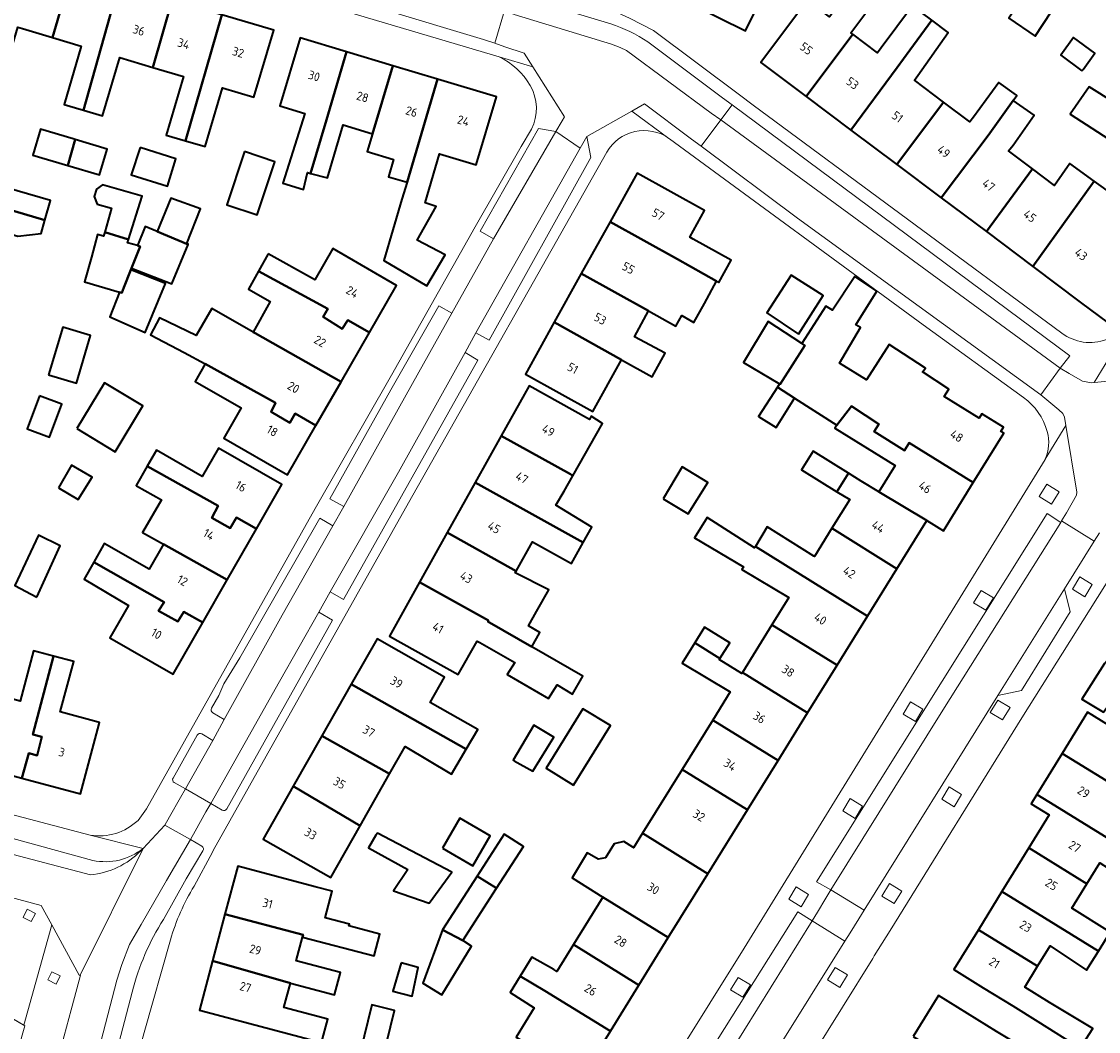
# Model space of a CAD drawing. Extents: x 151587 to 155483, y 462503 to 464608.
# Tile 130 of 236: x 153651 to 153762, y 463592 to 463697. Entities that reach past the tile are written whole.
import ezdxf
from ezdxf.enums import TextEntityAlignment as Align

# ---------------------------------------------------------------- set-up
doc = ezdxf.new("R2010")
doc.units = 0
doc.header["$LTSCALE"] = 0.5
for name, color, linetype, lineweight in [('B-RO-GR-GROENVOORZIENING-GV', 251, 'CONTINUOUS', 18), ('B-RO-IE-TERREINAFSCHEIDING_KUNSTMATIG_HEKWERK-G', 251, 'IE-TERREINAFSCHEIDING-KUNSTMATIG', 18), ('B-RO-OG-BEBOUWING-GV', 6, 'CONTINUOUS', 35), ('B-RO-OG-BEBOUWING-T18', 1, 'CONTINUOUS', 18), ('B-RO-VH-VERHARDING_BETONSTRAATSTEEN-GV', 251, 'CONTINUOUS', 18), ('B-RO-VH-VERHARDING_STRAATBAKSTEEN-GV', 251, 'CONTINUOUS', 18), ('B-RO-VH-VERHARDING_TEGEL-GV', 251, 'CONTINUOUS', 18)]:
    doc.layers.add(name, color=color, linetype=linetype, lineweight=lineweight)
doc.styles.add('NLCS-ISO-M200-T18', font='NLCS-ISO.ttf', dxfattribs={"height": 0.36})
doc.linetypes.add('IE-TERREINAFSCHEIDING-KUNSTMATIG', pattern='A,4,[82,NLCS.SHX,S=0.75,R=90,X=0,Y=0],4,-2', length=10)

msp = doc.modelspace()

# ---------------------------------------------------------------- linework, layer by layer
at = {"layer": 'B-RO-GR-GROENVOORZIENING-GV', "flags": 128}
for points in [[(153757.474, 463646.425), (153758.251, 463647.71), (153756.968, 463648.487), (153756.191, 463647.202)], [(153760.933, 463636.809), (153761.71, 463638.094), (153760.427, 463638.871), (153759.65, 463637.586)], [(153750.667, 463635.404), (153751.444, 463636.689), (153750.161, 463637.466), (153749.384, 463636.181)], [(153752.398, 463624.014), (153753.175, 463625.299), (153751.892, 463626.076), (153751.115, 463624.791)], [(153743.346, 463623.841), (153744.123, 463625.126), (153742.84, 463625.903), (153742.063, 463624.618)], [(153747.349, 463615.004), (153748.126, 463616.289), (153746.843, 463617.066), (153746.066, 463615.781)], [(153737.071, 463613.793), (153737.848, 463615.078), (153736.565, 463615.856), (153735.788, 463614.571)], [(153741.139, 463604.963), (153741.916, 463606.248), (153740.633, 463607.025), (153739.856, 463605.74)], [(153731.47, 463604.627), (153732.247, 463605.912), (153730.964, 463606.689), (153730.187, 463605.404)], [(153651.954, 463603.94), (153651.097, 463604.375), (153650.664, 463603.519), (153651.52, 463603.085)], [(153735.497, 463596.259), (153736.274, 463597.544), (153734.991, 463598.321), (153734.214, 463597.036)], [(153654.528, 463597.45), (153653.671, 463597.885), (153653.238, 463597.029), (153654.094, 463596.595)], [(153725.426, 463595.229), (153726.202, 463596.514), (153724.919, 463597.291), (153724.142, 463596.007)]]:
    msp.add_lwpolyline(points, close=True, dxfattribs=at)
at = {"layer": 'B-RO-IE-TERREINAFSCHEIDING_KUNSTMATIG_HEKWERK-G', "flags": 128}
msp.add_lwpolyline([(153641.633, 463597.648), (153650.87, 463592.27), (153643.087, 463565.084), (153614.776, 463572.613), (153615.326, 463574.795), (153615.412, 463574.991)], dxfattribs=at)
at = {"layer": 'B-RO-OG-BEBOUWING-GV', "flags": 128}
for points in [[(153720.216, 463698.271), (153725.705, 463695.566), (153729.252, 463702.762), (153725.244, 463704.738), (153725.49, 463705.237), (153728.194, 463710.966), (153726.875, 463711.588), (153726.302, 463711.858), (153723.625, 463706.075), (153723.411, 463705.641), (153723.804, 463705.447)], [(153655.755, 463701.842), (153650.14, 463703.511), (153646.233, 463690.452), (153646.638, 463690.325), (153648.314, 463689.827), (153650.126, 463695.923), (153650.601, 463695.782), (153653.718, 463694.855)], [(153656.948, 463687.317), (153660.627, 463700.394), (153655.755, 463701.842), (153653.718, 463694.855), (153656.719, 463693.963), (153654.922, 463687.919), (153656.689, 463687.394)], [(153660.627, 463700.394), (153656.948, 463687.317), (153658.933, 463686.727), (153660.73, 463692.772), (153664.161, 463691.752), (153666.159, 463698.749)], [(153667.555, 463684.131), (153671.304, 463697.219), (153666.159, 463698.749), (153664.161, 463691.752), (153667.348, 463690.805), (153665.542, 463684.73)], [(153731.989, 463688.731), (153736.854, 463695.194), (153736.646, 463695.35), (153738.304, 463697.562), (153736.069, 463699.237), (153734.411, 463697.024), (153732.132, 463698.731), (153727.283, 463692.256)], [(153754.706, 463699.36), (153753.025, 463696.858), (153755.769, 463695.015), (153757.45, 463697.518)], [(153731.989, 463688.731), (153736.637, 463685.25), (153741.441, 463691.758), (153742.758, 463693.541), (153745.052, 463696.648), (153743.035, 463698.147), (153739.79, 463693.777), (153739.415, 463693.276), (153736.854, 463695.194)], [(153671.304, 463697.219), (153667.555, 463684.131), (153669.571, 463683.532), (153671.387, 463689.642), (153674.648, 463688.673), (153676.711, 463695.612)], [(153741.42, 463681.667), (153746.243, 463688.162), (153743.231, 463690.418), (153743.6, 463690.912), (153746.736, 463695.398), (153745.052, 463696.648), (153742.758, 463693.541), (153741.441, 463691.758), (153736.637, 463685.25)], [(153680.519, 463680.753), (153682.171, 463686.315), (153684.266, 463693.372), (153679.439, 463694.82), (153677.324, 463687.769), (153679.922, 463686.99), (153677.661, 463679.755), (153679.778, 463679.092), (153680.195, 463680.837)], [(153760.63, 463691.4), (153760.743, 463691.554), (153761.976, 463693.24), (153759.767, 463694.854), (153758.422, 463693.015)], [(153689.062, 463691.934), (153684.266, 463693.372), (153682.171, 463686.315), (153680.519, 463680.753), (153682.27, 463680.301), (153683.926, 463685.789), (153686.956, 463684.88)], [(153686.956, 463684.88), (153686.399, 463683.015), (153689.155, 463682.192), (153688.625, 463680.406), (153690.542, 463679.837), (153693.719, 463690.537), (153689.062, 463691.934)], [(153693.719, 463690.537), (153690.542, 463679.837), (153690.02, 463678.079), (153688.143, 463671.699), (153692.603, 463669.082), (153694.494, 463672.315), (153691.592, 463673.833), (153693.556, 463677.31), (153692.421, 463677.71), (153693.92, 463682.791), (153697.708, 463681.655), (153699.823, 463688.706)], [(153753.827, 463688.863), (153751.989, 463690.188), (153749.367, 463686.593), (153748.997, 463686.099), (153746.243, 463688.162), (153741.42, 463681.667), (153746.019, 463678.222), (153750.881, 463684.688), (153753.494, 463688.337), (153753.856, 463688.842)], [(153764.503, 463683.601), (153766.567, 463686.482), (153761.394, 463689.747), (153759.407, 463686.898)], [(153750.711, 463674.708), (153755.512, 463681.219), (153753.016, 463683.088), (153753.475, 463683.701), (153755.664, 463686.809), (153753.494, 463688.337), (153750.881, 463684.688), (153746.019, 463678.222)], [(153639.034, 463685.246), (153637.611, 463680.429), (153652.927, 463675.909), (153653.506, 463677.93), (153645.231, 463680.325), (153646.066, 463683.211)], [(153655.332, 463681.572), (153656.089, 463684.263), (153655.869, 463684.328), (153652.489, 463685.333), (153651.692, 463682.655)], [(153656.089, 463684.263), (153655.332, 463681.572), (153658.621, 463680.594), (153659.418, 463683.272)], [(153662.816, 463683.458), (153661.913, 463680.611), (153665.662, 463679.423), (153666.535, 463682.265)], [(153673.664, 463683.022), (153671.831, 463677.503), (153674.992, 463676.453), (153676.826, 463681.972)], [(153711.627, 463675.738), (153718.625, 463671.857), (153722.694, 463669.553), (153722.82, 463669.485), (153722.928, 463669.431), (153724.199, 463671.755), (153720.253, 463673.945), (153719.895, 463674.144), (153721.422, 463676.895), (153714.426, 463680.779)], [(153761.898, 463679.965), (153759.37, 463681.789), (153757.791, 463679.512), (153755.512, 463681.219), (153750.711, 463674.708), (153755.541, 463671.091)], [(153637.611, 463680.429), (153636.139, 463675.439), (153643.548, 463673.251), (153644.342, 463675.937), (153650.127, 463674.223), (153652.533, 463674.533), (153652.927, 463675.909)], [(153761.898, 463679.965), (153755.541, 463671.091), (153760.463, 463667.404), (153763.404, 463665.202), (153769.95, 463674.157)], [(153661.623, 463673.884), (153663.041, 463678.39), (153658.915, 463679.563), (153658.295, 463679.107), (153658.062, 463678.344), (153658.36, 463677.559), (153659.855, 463677.149), (153659.149, 463674.639)], [(153664.602, 463674.737), (153667.818, 463673.383), (153667.825, 463673.398), (153667.675, 463673.493), (153669.101, 463677.065), (153666.016, 463678.194)], [(153667.818, 463673.383), (153664.602, 463674.737), (153663.334, 463675.251), (153662.54, 463673.276), (153662.818, 463673.166), (153661.928, 463670.914), (153666.106, 463669.305)], [(153722.694, 463669.553), (153718.625, 463671.857), (153711.627, 463675.738), (153708.636, 463670.35), (153715.636, 463666.473), (153718.47, 463664.903), (153719.079, 463665.991), (153720.331, 463665.28), (153721.446, 463667.245)], [(153660.701, 463668.44), (153660.916, 463668.355), (153661.133, 463668.903), (153661.865, 463670.755), (153661.848, 463670.761), (153661.894, 463670.927), (153661.928, 463670.914), (153662.818, 463673.166), (153662.54, 463673.276), (153661.52, 463673.557), (153661.623, 463673.884), (153659.149, 463674.639), (153659.036, 463674.239), (153658.412, 463674.411), (153657.766, 463672.062), (153657.057, 463669.483)], [(153676.135, 463672.421), (153675.115, 463670.596), (153682.322, 463666.707), (153681.845, 463665.874), (153683.809, 463664.621), (153684.405, 463665.513), (153686.657, 463664.254), (153689.465, 463669.131), (153682.836, 463672.948), (153680.973, 463669.713), (153680.718, 463669.859)], [(153661.865, 463670.755), (153661.133, 463668.903), (153660.916, 463668.355), (153660.701, 463668.44), (153659.69, 463665.862), (153663.366, 463664.24), (153665.448, 463669.321)], [(153674.57, 463664.262), (153674.758, 463664.159), (153683.699, 463659.119), (153686.657, 463664.254), (153684.405, 463665.513), (153683.809, 463664.621), (153681.845, 463665.874), (153682.322, 463666.707), (153675.115, 463670.596), (153674.069, 463668.725), (153676.333, 463667.461)], [(153705.831, 463665.297), (153712.823, 463661.406), (153716.007, 463659.622), (153717.352, 463662.078), (153714.153, 463663.801), (153715.636, 463666.473), (153708.636, 463670.35)], [(153731.194, 463664.068), (153733.775, 463668.094), (153730.451, 463670.176), (153727.91, 463666.285)], [(153736.687, 463656.586), (153739.535, 463654.715), (153739.059, 463653.947), (153742.203, 463651.997), (153742.69, 463652.781), (153749.334, 463648.653), (153752.51, 463653.779), (153752.217, 463653.96), (153752.497, 463654.411), (153750.235, 463655.813), (153749.955, 463655.362), (153746.329, 463657.609), (153746.812, 463658.345), (153744.065, 463660.149), (153744.098, 463660.201), (153744.369, 463660.525), (153740.612, 463662.985), (153738.26, 463659.31), (153735.45, 463661.067), (153737.64, 463664.769), (153737.153, 463665.04), (153739.316, 463668.526), (153737.046, 463670.04), (153734.721, 463666.554), (153734.018, 463666.986), (153731.558, 463663.095), (153731.864, 463662.9), (153729.299, 463658.88), (153729.233, 463658.906), (153729.006, 463658.556), (153730.773, 463657.411), (153735.167, 463654.622)], [(153683.699, 463659.119), (153674.758, 463664.159), (153674.57, 463664.262), (153670.258, 463666.725), (153668.636, 463663.915), (153664.853, 463665.753), (153663.906, 463663.997), (153667.405, 463662.177), (153669.574, 463660.978), (153676.895, 463656.951), (153676.418, 463655.999), (153678.382, 463654.865), (153678.919, 463655.816), (153681.085, 463654.578)], [(153712.823, 463661.406), (153705.831, 463665.297), (153702.848, 463659.924), (153709.844, 463656.04)], [(153729.233, 463658.906), (153729.299, 463658.88), (153731.864, 463662.9), (153731.558, 463663.095), (153728.045, 463665.366), (153725.477, 463661.123)], [(153653.327, 463659.842), (153656.218, 463658.985), (153657.687, 463663.942), (153654.797, 463664.799)], [(153681.085, 463654.578), (153678.919, 463655.816), (153678.382, 463654.865), (153676.418, 463655.999), (153676.895, 463656.951), (153669.574, 463660.978), (153668.533, 463659.153), (153673.321, 463656.424), (153671.512, 463653.282), (153678.141, 463649.466)], [(153656.242, 463654.258), (153660.22, 463651.849), (153663.11, 463656.621), (153659.132, 463659.03)], [(153700.325, 463653.507), (153707.503, 463649.526), (153707.769, 463649.376), (153710.831, 463654.81), (153709.669, 463655.54), (153709.479, 463655.199), (153703.227, 463658.696)], [(153729.006, 463658.556), (153727.043, 463655.528), (153728.881, 463654.366), (153730.773, 463657.411)], [(153652.378, 463657.676), (153651.1, 463654.227), (153653.428, 463653.364), (153654.706, 463656.814)], [(153749.334, 463648.653), (153742.69, 463652.781), (153742.203, 463651.997), (153739.059, 463653.947), (153739.535, 463654.715), (153736.687, 463656.586), (153735.167, 463654.622), (153734.959, 463654.298), (153741.238, 463650.444), (153739.524, 463647.685), (153744.517, 463644.736), (153746.244, 463643.666)], [(153708.847, 463642.434), (153709.74, 463644.029), (153705.981, 463646.315), (153706.857, 463647.757), (153707.769, 463649.376), (153707.503, 463649.526), (153700.325, 463653.507), (153697.619, 463648.667)], [(153663.571, 463650.376), (153670.931, 463646.243), (153670.275, 463644.994), (153672.18, 463643.919), (153672.836, 463645.049), (153674.92, 463643.875), (153677.543, 463648.452), (153670.957, 463652.227), (153669.268, 463649.28), (153664.525, 463652.037)], [(153735.193, 463647.716), (153736.384, 463649.635), (153732.713, 463651.915), (153731.521, 463649.996)], [(153654.342, 463648.098), (153656.408, 463646.894), (153657.852, 463649.214), (153655.689, 463650.452)], [(153671.873, 463638.559), (153674.92, 463643.875), (153672.836, 463645.049), (153672.18, 463643.919), (153670.275, 463644.994), (153670.931, 463646.243), (153663.571, 463650.376), (153662.406, 463648.347), (153662.463, 463648.315), (153665.03, 463646.855), (153663.084, 463643.477), (153665.245, 463642.261)], [(153717.149, 463646.965), (153719.756, 463645.427), (153721.784, 463648.67), (153719.109, 463650.292)], [(153741.408, 463639.719), (153744.517, 463644.736), (153739.524, 463647.685), (153737.706, 463648.814), (153736.384, 463649.635), (153735.193, 463647.716), (153736.515, 463646.895), (153734.666, 463643.918)], [(153697.619, 463648.667), (153694.708, 463643.462), (153701.867, 463639.447), (153703.58, 463642.511), (153707.637, 463640.274), (153708.847, 463642.434)], [(153726.718, 463642.025), (153726.634, 463641.884), (153721.716, 463645.047), (153720.391, 463642.939), (153725.499, 463639.911), (153725.309, 463639.641), (153730.182, 463636.715), (153728.426, 463633.88), (153735.198, 463629.699), (153738.352, 463634.788)], [(153726.718, 463642.025), (153738.352, 463634.788), (153741.408, 463639.719), (153734.666, 463643.918), (153732.846, 463640.987), (153732.796, 463641.018), (153727.932, 463644.073)], [(153652.115, 463636.769), (153654.518, 463642.106), (153652.275, 463643.215), (153649.815, 463637.972)], [(153701.867, 463639.447), (153694.708, 463643.462), (153691.836, 463638.327), (153699.012, 463634.343), (153698.945, 463634.223), (153699.094, 463634.14), (153703.496, 463631.613), (153704.343, 463633.092), (153703.162, 463633.777), (153703.996, 463635.266), (153705.267, 463637.536), (153701.781, 463639.294)], [(153665.245, 463642.261), (153663.769, 463639.686), (153659.094, 463642.324), (153659.032, 463642.214), (153658.004, 463640.391), (153665.325, 463636.249), (153664.729, 463635.357), (153666.752, 463634.223), (153667.349, 463635.234), (153669.329, 463634.12), (153671.873, 463638.559)], [(153669.329, 463634.12), (153667.349, 463635.234), (153666.752, 463634.223), (153664.729, 463635.357), (153665.325, 463636.249), (153658.004, 463640.391), (153657.004, 463638.62), (153661.602, 463635.905), (153659.676, 463632.545), (153666.263, 463628.77)], [(153699.012, 463634.343), (153691.836, 463638.327), (153688.706, 463632.729), (153695.87, 463628.723), (153697.821, 463632.212), (153698.093, 463632.059), (153701.741, 463629.978), (153700.93, 463628.734), (153705.227, 463626.247), (153706.119, 463627.652), (153707.714, 463626.706), (153708.795, 463628.571), (153703.496, 463631.613), (153699.094, 463634.14), (153698.945, 463634.223)], [(153769.186, 463628.414), (153774.15, 463633.851), (153770.029, 463637.614), (153763.5, 463630.463), (153762.96, 463629.872), (153760.635, 463626.163), (153762.877, 463624.815), (153766.443, 463629.842), (153765.499, 463630.715), (153766.03, 463631.297)], [(153725.377, 463628.957), (153732.137, 463624.761), (153735.198, 463629.699), (153728.426, 463633.88)], [(153720.427, 463632.03), (153723.044, 463630.406), (153724.051, 463632.016), (153721.43, 463633.638)], [(153684.752, 463627.736), (153696.67, 463620.973), (153697.88, 463623.038), (153692.934, 463625.821), (153694.439, 463628.473), (153687.429, 463632.452)], [(153720.427, 463632.03), (153719.105, 463629.909), (153724.114, 463626.923), (153722.306, 463624.012), (153729.075, 463619.82), (153732.137, 463624.761), (153725.377, 463628.957), (153725.313, 463628.854), (153722.97, 463630.286), (153723.044, 463630.406)], [(153650.554, 463617.97), (153651.255, 463620.554), (153652.148, 463620.315), (153652.626, 463622.279), (153651.673, 463622.518), (153653.839, 463630.628), (153651.749, 463631.186), (153650.357, 463625.977), (153647.009, 463626.871), (153645.026, 463619.447)], [(153651.673, 463622.518), (153652.626, 463622.279), (153652.148, 463620.315), (153651.255, 463620.554), (153650.554, 463617.97), (153656.627, 463616.348), (153658.432, 463623.106), (153658.607, 463623.762), (153658.482, 463623.795), (153654.535, 463624.85), (153655.929, 463630.07), (153653.839, 463630.628)], [(153681.71, 463622.376), (153688.73, 463618.416), (153690.353, 463621.275), (153695.166, 463618.408), (153696.67, 463620.973), (153684.752, 463627.736)], [(153707.83, 463617.26), (153711.66, 463623.439), (153708.799, 463625.189), (153705.002, 463619.009)], [(153758.583, 463620.539), (153765.112, 463616.514), (153766.349, 463618.521), (153773.856, 463613.851), (153775.403, 463615.579), (153770.463, 463618.668), (153770.719, 463618.944), (153768.803, 463620.136), (153768.64, 463620.237), (153761.216, 463624.812)], [(153719.109, 463618.862), (153725.897, 463614.692), (153729.075, 463619.82), (153722.306, 463624.012)], [(153701.668, 463619.78), (153703.623, 463618.693), (153705.801, 463622.232), (153703.71, 463623.472), (153701.572, 463619.837)], [(153685.678, 463613.039), (153688.73, 463618.416), (153681.71, 463622.376), (153678.731, 463617.129)], [(153765.112, 463616.514), (153758.583, 463620.539), (153755.96, 463616.282), (153757.818, 463615.137), (153766.513, 463609.778), (153767.668, 463611.603), (153766.469, 463612.35), (153763.626, 463614.102)], [(153725.897, 463614.692), (153719.109, 463618.862), (153715.011, 463612.262), (153721.788, 463608.062)], [(153678.731, 463617.129), (153675.621, 463611.65), (153682.632, 463607.671), (153685.678, 463613.039)], [(153766.513, 463609.778), (153757.818, 463615.137), (153755.96, 463616.282), (153755.355, 463615.3), (153757.213, 463614.155), (153755.105, 463610.734), (153761.154, 463607.006), (153762.503, 463609.194), (153765.076, 463607.509)], [(153694.221, 463610.721), (153697.374, 463608.883), (153699.187, 463611.988), (153696.028, 463613.817)], [(153690.626, 463608.484), (153689.135, 463606.277), (153692.84, 463605.006), (153695.199, 463608.221), (153687.464, 463612.265), (153687.319, 463612.073), (153686.548, 463610.757)], [(153697.814, 463607.81), (153699.829, 463606.551), (153702.633, 463610.892), (153700.618, 463612.152)], [(153721.788, 463608.062), (153715.011, 463612.262), (153714.07, 463610.746), (153713.989, 463610.797), (153713.044, 463611.391), (153712.044, 463611.175), (153711.151, 463609.716), (153710.395, 463609.554), (153709.233, 463610.23), (153707.681, 463607.625), (153710.891, 463605.636), (153717.678, 463601.43)], [(153755.105, 463610.734), (153752.31, 463606.2), (153762.334, 463600.023), (153763.579, 463601.997), (153759.597, 463604.478), (153761.154, 463607.006)], [(153671.638, 463603.864), (153679.75, 463601.711), (153679.687, 463601.473), (153687.124, 463599.523), (153687.728, 463601.797), (153684.515, 463602.649), (153684.558, 463602.811), (153682.044, 463603.478), (153682.776, 463606.237), (153680.992, 463606.71), (153672.959, 463608.842)], [(153696.328, 463601.13), (153699.829, 463606.551), (153697.814, 463607.81), (153694.222, 463602.248)], [(153752.31, 463606.2), (153749.875, 463602.248), (153756.023, 463598.459), (153757.322, 463600.567), (153761.09, 463598.049), (153762.334, 463600.023)], [(153707.831, 463600.696), (153714.612, 463596.484), (153717.678, 463601.43), (153710.891, 463605.636)], [(153670.347, 463598.998), (153678.437, 463596.695), (153683.024, 463595.478), (153683.642, 463597.807), (153679.039, 463599.029), (153679.687, 463601.473), (153679.75, 463601.711), (153671.638, 463603.864)], [(153696.328, 463601.13), (153694.222, 463602.248), (153692.189, 463596.705), (153694.16, 463595.499), (153697.241, 463600.548)], [(153753.447, 463594.336), (153756.058, 463592.727), (153760.435, 463589.934), (153761.777, 463591.982), (153757.274, 463594.703), (153754.69, 463596.296), (153756.023, 463598.459), (153749.875, 463602.248), (153747.325, 463598.109), (153750.386, 463596.223)], [(153702.304, 463597.435), (153704.843, 463595.885), (153711.663, 463591.725), (153714.612, 463596.484), (153707.831, 463600.696), (153706.103, 463597.915), (153705.801, 463598.103), (153703.504, 463599.401)], [(153678.437, 463596.695), (153670.347, 463598.998), (153668.993, 463593.896), (153681.678, 463590.529), (153682.319, 463592.944), (153677.763, 463594.153)], [(153689.924, 463598.789), (153689.062, 463595.87), (153691.064, 463595.346), (153691.711, 463598.325)], [(153711.663, 463591.725), (153704.843, 463595.885), (153702.304, 463597.435), (153701.26, 463595.725), (153703.763, 463594.148), (153701.871, 463591.099), (153708.657, 463586.874)], [(153743.104, 463591.142), (153749.108, 463587.438), (153750.437, 463589.591), (153757.552, 463585.279), (153758.839, 463587.313), (153754.453, 463590.034), (153751.769, 463591.69), (153748.743, 463593.557), (153745.738, 463595.411)], [(153688.04, 463588.917), (153689.254, 463593.855), (153686.877, 463594.439), (153685.663, 463589.501)]]:
    msp.add_lwpolyline(points, close=True, dxfattribs=at)
at = {"layer": 'B-RO-VH-VERHARDING_BETONSTRAATSTEEN-GV', "flags": 128}
for points in [[(153711.699, 463696.27), (153702.242, 463699.163), (153701.184, 463699.476), (153700.655, 463697.653), (153701.678, 463697.235), (153711.784, 463694.186), (153712.673, 463693.831), (153713.326, 463693.502), (153722.113, 463687.018), (153723.144, 463686.315), (153724.302, 463687.869)], [(153724.302, 463687.869), (153723.31, 463688.612), (153715.562, 463694.417)], [(153766.64, 463659.512), (153761.891, 463659.057), (153761.61, 463659.031), (153760.702, 463659.174), (153759.303, 463659.986), (153758.364, 463660.544), (153756.354, 463657.765), (153757.178, 463657.082), (153758.227, 463656.229), (153758.646, 463655.828), (153758.834, 463655.45), (153758.975, 463654.573), (153760.085, 463647.666), (153760.081, 463647.36), (153759.016, 463645.526), (153758.52, 463644.672), (153761.909, 463642.562), (153762.447, 463643.439)], [(153682.843, 463644.156), (153681.479, 463644.962), (153673.176, 463630.463), (153671.534, 463627.759), (153670.996, 463626.571), (153670.242, 463625.238)], [(153670.369, 463624.763), (153671.556, 463624.071), (153677.589, 463634.884), (153682.843, 463644.156)], [(153671.827, 463614.801), (153682.794, 463634.368), (153681.398, 463635.204), (153677.304, 463628.013), (153670.166, 463615.355), (153671.346, 463614.67)], [(153670.362, 463621.902), (153669.244, 463622.581)], [(153668.759, 463622.453), (153666.241, 463617.992)], [(153666.373, 463617.516), (153667.531, 463616.862), (153670.362, 463621.902)], [(153657.928, 463609.435), (153622.251, 463619.213), (153619.957, 463618.266), (153622.544, 463617.16), (153625.277, 463616.409), (153641.424, 463612.209), (153657.657, 463607.948)], [(153669.266, 463610.896), (153669.235, 463610.918), (153669.224, 463610.925), (153668.048, 463611.595), (153665.566, 463607.364), (153662.94, 463602.791), (153661.718, 463600.711), (153660.94, 463598.631), (153660.398, 463596.995), (153656.886, 463583.404), (153651.633, 463563.52)], [(153662.898, 463610.435), (153663.13, 463610.682)], [(153665.262, 463603.32), (153667.622, 463607.539), (153669.351, 463610.442)], [(153715.168, 463575.236), (153713.167, 463568.088), (153707.431, 463547.255), (153709.18, 463546.768), (153714.829, 463567.613), (153715.864, 463571.72), (153717.14, 463576.102), (153717.9, 463578.395), (153718.806, 463580.706), (153720.224, 463583.244), (153721.278, 463584.911), (153732.62, 463603.182), (153731.118, 463604.102), (153720.47, 463587.133)], [(153651.633, 463563.52), (153651.43, 463562.745), (153653.596, 463563.828), (153655.912, 463572.462), (153662.003, 463595.771)]]:
    msp.add_lwpolyline(points, dxfattribs=at)
for points in [[(153708.531, 463683.386), (153709.205, 463684.583), (153713.893, 463687.217), (153715.22, 463687.962), (153720.099, 463684.325), (153721.105, 463683.575), (153723.144, 463686.315), (153722.113, 463687.018), (153713.326, 463693.502), (153712.673, 463693.831), (153711.784, 463694.186), (153701.678, 463697.235), (153700.655, 463697.653), (153699.673, 463694.26), (153700.702, 463693.909), (153702.708, 463693.226), (153703.607, 463691.804), (153706.888, 463686.613), (153706.643, 463686.198), (153705.992, 463685.097)], [(153758.364, 463660.544), (153759.38, 463661.811), (153724.302, 463687.869), (153723.144, 463686.315)], [(153699.54, 463673.955), (153705.992, 463685.097), (153704.208, 463685.429), (153698.145, 463674.762)], [(153697.705, 463664.203), (153699.072, 463663.456), (153709.645, 463682.412), (153709.205, 463684.583), (153708.531, 463683.386)], [(153683.98, 463646.176), (153690.46, 463657.764), (153695.181, 463666.261), (153693.844, 463667.008), (153688.856, 463658.273), (153682.524, 463646.982)], [(153696.57, 463662.153), (153689.642, 463649.733), (153682.563, 463637.313), (153683.929, 463636.508), (153697.907, 463661.376)], [(153758.438, 463644.531), (153757.028, 463645.465), (153733.074, 463607.218), (153734.563, 463606.376), (153746.198, 463625.035)], [(153761.909, 463642.562), (153758.52, 463644.672), (153758.438, 463644.531), (153746.198, 463625.035), (153734.563, 463606.376), (153738.023, 463604.276), (153751.904, 463626.551), (153758.825, 463637.631)], [(153751.904, 463626.551), (153754.354, 463627.092), (153759.416, 463635.239), (153758.825, 463637.631)], [(153665.402, 463613.106), (153668.048, 463611.595), (153668.535, 463612.459), (153669.666, 463614.466), (153670.166, 463615.355), (153667.531, 463616.862), (153667.019, 463615.961), (153665.883, 463613.954)], [(153732.62, 463603.182), (153736.02, 463601.062), (153736.559, 463601.929), (153737.461, 463603.375), (153738.023, 463604.276), (153734.563, 463606.376), (153734.036, 463605.509), (153733.154, 463604.059)], [(153736.02, 463601.062), (153732.62, 463603.182), (153721.278, 463584.911), (153720.224, 463583.244), (153718.806, 463580.706), (153717.9, 463578.395), (153717.14, 463576.102), (153715.864, 463571.72), (153714.829, 463567.613), (153709.18, 463546.768), (153713.091, 463545.682), (153714.432, 463550.572), (153716.825, 463559.478), (153716.962, 463559.96), (153719.154, 463568.076), (153721.364, 463576.094), (153722.247, 463578.471), (153723.183, 463580.306), (153725.5, 463584.199)]]:
    msp.add_lwpolyline(points, close=True, dxfattribs=at)
at = {"layer": 'B-RO-VH-VERHARDING_BETONSTRAATSTEEN-GV'}
for points in [[(153715.562, 463694.417, 0.0671234), (153711.699, 463696.27)], [(153670.242, 463625.238, 0.4149095), (153670.369, 463624.763)], [(153669.244, 463622.581, 0.4201926), (153668.759, 463622.453)], [(153666.241, 463617.992, 0.4154765), (153666.373, 463617.516)], [(153671.346, 463614.67, 0.4218863), (153671.827, 463614.801)], [(153657.657, 463607.948, 0.1795806), (153662.898, 463610.435)], [(153663.13, 463610.682, -0.2231699), (153657.928, 463609.435)], [(153669.351, 463610.442, 0.3766458), (153669.266, 463610.896)], [(153662.003, 463595.771, -0.0806771), (153665.262, 463603.32)]]:
    msp.add_lwpolyline(points, format="xyb", dxfattribs=at)
at = {"layer": 'B-RO-VH-VERHARDING_STRAATBAKSTEEN-GV', "flags": 128}
for points in [[(153700.655, 463697.653), (153673.255, 463705.875), (153647.7, 463713.515), (153646.714, 463710.224), (153698.487, 463694.664), (153699.673, 463694.26)], [(153758.364, 463660.544), (153723.144, 463686.315), (153721.105, 463683.575), (153731.109, 463676.117), (153756.354, 463657.765)], [(153683.98, 463646.176), (153682.843, 463644.156), (153677.589, 463634.884), (153671.556, 463624.071), (153670.362, 463621.902), (153667.531, 463616.862), (153670.166, 463615.355), (153677.304, 463628.013), (153681.398, 463635.204), (153682.563, 463637.313), (153689.642, 463649.733), (153696.57, 463662.153), (153697.705, 463664.203), (153708.531, 463683.386), (153705.992, 463685.097), (153699.54, 463673.955), (153695.181, 463666.261), (153690.46, 463657.764)], [(153656.591, 463597.509), (153656.622, 463597.509), (153650.592, 463575.032), (153647.749, 463564.626), (153651.633, 463563.52), (153656.886, 463583.404), (153660.398, 463596.995), (153660.94, 463598.631), (153661.718, 463600.711), (153662.94, 463602.791), (153665.566, 463607.364), (153668.048, 463611.595), (153665.402, 463613.106), (153663.13, 463610.682)]]:
    msp.add_lwpolyline(points, close=True, dxfattribs=at)
msp.add_lwpolyline([(153657.657, 463607.948), (153641.424, 463612.209), (153625.277, 463616.409), (153622.544, 463617.16), (153619.957, 463618.266), (153618.764, 463613.822), (153652.563, 463604.747), (153653.655, 463602.742), (153656.503, 463597.509), (153656.591, 463597.509), (153663.13, 463610.682), (153662.898, 463610.435)], dxfattribs=at)
at = {"layer": 'B-RO-VH-VERHARDING_STRAATBAKSTEEN-GV'}
msp.add_lwpolyline([(153662.898, 463610.435, -0.1795806), (153657.657, 463607.948)], format="xyb", dxfattribs=at)
at = {"layer": 'B-RO-VH-VERHARDING_TEGEL-GV', "flags": 128}
for points in [[(153758.541, 463664.186), (153726.495, 463687.848), (153725.074, 463688.907), (153716.13, 463695.576), (153713.634, 463696.861), (153711.464, 463697.877), (153693.3, 463703.213), (153649.361, 463716.341), (153645.489, 463717.503), (153645.786, 463716.917), (153644.93, 463716.485), (153644.497, 463717.341), (153645.067, 463717.63), (153643.485, 463718.105), (153645.697, 463714.177), (153646.656, 463713.838), (153646.797, 463713.788), (153649.179, 463714.943), (153673.111, 463707.78), (153701.184, 463699.476), (153702.242, 463699.163), (153711.699, 463696.27)], [(153766.097, 463665.911), (153761.891, 463659.057), (153766.64, 463659.512), (153768.292, 463660.71), (153768.462, 463660.92), (153769.172, 463661.799), (153767.336, 463663.023), (153770.596, 463668.057), (153773.971, 463673.493), (153778.273, 463680.267), (153789.389, 463697.864), (153790.046, 463698.912), (153791.293, 463700.901), (153783.789, 463705.928)], [(153715.562, 463694.417), (153723.31, 463688.612), (153724.302, 463687.869), (153759.38, 463661.811), (153758.364, 463660.544), (153759.303, 463659.986), (153760.702, 463659.174), (153761.61, 463659.031), (153761.891, 463659.057), (153766.097, 463665.911)], [(153670.242, 463625.238), (153670.996, 463626.571), (153671.534, 463627.759), (153673.176, 463630.463), (153681.479, 463644.962), (153682.843, 463644.156), (153683.98, 463646.176), (153682.524, 463646.982), (153688.856, 463658.273), (153693.844, 463667.008), (153695.181, 463666.261), (153699.54, 463673.955), (153698.145, 463674.762), (153704.208, 463685.429), (153705.992, 463685.097), (153706.643, 463686.198), (153706.888, 463686.613), (153703.607, 463691.804), (153700.126, 463692.842)], [(153758.975, 463654.573), (153758.834, 463655.45), (153758.646, 463655.828), (153758.227, 463656.229), (153757.178, 463657.082), (153756.354, 463657.765), (153731.109, 463676.117), (153721.105, 463683.575), (153720.099, 463684.325), (153715.22, 463687.962), (153713.893, 463687.217), (153717.734, 463684.395), (153717.805, 463684.344), (153744.144, 463665.051), (153754.569, 463657.501)], [(153717.734, 463684.395), (153713.893, 463687.217), (153709.205, 463684.583), (153709.645, 463682.412), (153699.072, 463663.456), (153697.705, 463664.203), (153696.57, 463662.153), (153697.907, 463661.376), (153683.929, 463636.508), (153682.563, 463637.313), (153681.398, 463635.204), (153682.794, 463634.368), (153671.827, 463614.801)], [(153703.464, 463685.341), (153702.389, 463683.559), (153697.61, 463675.21), (153688.919, 463659.819), (153681.005, 463645.974), (153663.473, 463614.777), (153662.608, 463613.589)], [(153668.424, 463606.764), (153670.326, 463610.297), (153670.424, 463610.478), (153690.704, 463646.548), (153711.29, 463682.947)], [(153720.47, 463587.133), (153731.118, 463604.102), (153732.62, 463603.182), (153733.154, 463604.059), (153734.036, 463605.509), (153734.563, 463606.376), (153733.074, 463607.218), (153757.028, 463645.465), (153758.438, 463644.531), (153758.52, 463644.672), (153759.016, 463645.526), (153760.081, 463647.36), (153760.085, 463647.666), (153758.975, 463654.573), (153756.82, 463651.081), (153756.816, 463651.071), (153756.812, 463651.065), (153728.766, 463605.542), (153725.556, 463600.33), (153714.688, 463582.921), (153712.651, 463576.381), (153696.248, 463518.021)], [(153756.82, 463651.081), (153758.975, 463654.573)], [(153762.447, 463643.439), (153761.909, 463642.562), (153758.825, 463637.631), (153759.416, 463635.239), (153754.354, 463627.092), (153751.904, 463626.551), (153738.023, 463604.276), (153737.461, 463603.375), (153736.559, 463601.929), (153736.02, 463601.062), (153725.5, 463584.199)], [(153739.066, 463599.531), (153740.708, 463602.172), (153754.406, 463624.243), (153764.348, 463640.077)], [(153669.244, 463622.581), (153670.362, 463621.902), (153671.556, 463624.071), (153670.369, 463624.763)], [(153666.241, 463617.992), (153668.759, 463622.453)], [(153663.13, 463610.682), (153657.636, 463612.052), (153623.326, 463621.084)], [(153619.957, 463618.266), (153622.251, 463619.213), (153657.928, 463609.435)], [(153657.636, 463612.052), (153663.13, 463610.682), (153665.402, 463613.106), (153665.883, 463613.954), (153667.019, 463615.961), (153667.531, 463616.862), (153666.373, 463617.516)], [(153671.346, 463614.67), (153670.166, 463615.355), (153669.666, 463614.466), (153668.535, 463612.459), (153668.048, 463611.595), (153669.224, 463610.925), (153669.235, 463610.918), (153669.266, 463610.896)], [(153641.633, 463597.648), (153650.736, 463592.348), (153653.655, 463602.742), (153652.563, 463604.747), (153618.764, 463613.822)], [(153669.351, 463610.442), (153667.622, 463607.539), (153665.262, 463603.32)], [(153640.322, 463507.982), (153646.581, 463530.56), (153663.243, 463591.574), (153665.972, 463601.206)], [(153726.313, 463579.058), (153738.902, 463599.267), (153739.066, 463599.531)], [(153662.003, 463595.771), (153655.912, 463572.462), (153653.596, 463563.828), (153651.43, 463562.745), (153651.38, 463562.569), (153650.881, 463560.724), (153650.588, 463559.646), (153652.346, 463559.166), (153647.289, 463540.403), (153642.563, 463522.871)]]:
    msp.add_lwpolyline(points, dxfattribs=at)
for points in [[(153642.699, 463710.157), (153648.192, 463708.484), (153648.264, 463708.466), (153675.206, 463700.278), (153700.119, 463692.845), (153700.126, 463692.842), (153703.607, 463691.804), (153702.708, 463693.226), (153700.702, 463693.909), (153699.673, 463694.26), (153698.487, 463694.664), (153646.714, 463710.224), (153645.657, 463710.541), (153644.232, 463710.968)], [(153757.474, 463646.425), (153756.191, 463647.202), (153756.968, 463648.487), (153758.251, 463647.71)], [(153760.933, 463636.809), (153759.65, 463637.586), (153760.427, 463638.871), (153761.71, 463638.094)], [(153750.667, 463635.404), (153749.384, 463636.181), (153750.161, 463637.466), (153751.444, 463636.689)], [(153752.398, 463624.014), (153751.115, 463624.791), (153751.892, 463626.076), (153753.175, 463625.299)], [(153743.346, 463623.841), (153742.063, 463624.618), (153742.84, 463625.903), (153744.123, 463625.126)], [(153747.349, 463615.004), (153746.066, 463615.781), (153746.843, 463617.066), (153748.126, 463616.289)], [(153737.071, 463613.793), (153735.788, 463614.571), (153736.565, 463615.856), (153737.848, 463615.078)], [(153741.139, 463604.963), (153739.856, 463605.74), (153740.633, 463607.025), (153741.916, 463606.248)], [(153731.47, 463604.627), (153730.187, 463605.404), (153730.964, 463606.689), (153732.247, 463605.912)], [(153651.954, 463603.94), (153651.52, 463603.085), (153650.664, 463603.519), (153651.097, 463604.375)], [(153643.086, 463565.084), (153642.202, 463561.934), (153644.873, 463561.205), (153645.179, 463562.252), (153647.473, 463563.616), (153647.749, 463564.626), (153650.592, 463575.032), (153656.622, 463597.509), (153656.591, 463597.509), (153656.503, 463597.509), (153653.655, 463602.742), (153650.736, 463592.348), (153650.87, 463592.27)], [(153735.497, 463596.259), (153734.214, 463597.036), (153734.991, 463598.321), (153736.274, 463597.544)], [(153654.528, 463597.45), (153654.094, 463596.595), (153653.238, 463597.029), (153653.671, 463597.885)], [(153725.426, 463595.229), (153724.142, 463596.007), (153724.919, 463597.291), (153726.202, 463596.514)]]:
    msp.add_lwpolyline(points, close=True, dxfattribs=at)
at = {"layer": 'B-RO-VH-VERHARDING_TEGEL-GV'}
for points in [[(153711.699, 463696.27, -0.0671234), (153715.562, 463694.417)], [(153700.126, 463692.842, -0.1512567), (153703.325, 463689.893)], [(153703.325, 463689.893, -0.2541785), (153703.464, 463685.341)], [(153711.29, 463682.947, -0.4425537), (153717.734, 463684.395)], [(153763.18, 463663.521, -0.2610296), (153758.541, 463664.186)], [(153754.569, 463657.501, -0.1659513), (153757.031, 463653.956)], [(153757.031, 463653.956, -0.1666048), (153756.82, 463651.081)], [(153670.369, 463624.763, -0.4149095), (153670.242, 463625.238)], [(153668.759, 463622.453, -0.4201926), (153669.244, 463622.581)], [(153666.373, 463617.516, -0.4154765), (153666.241, 463617.992)], [(153671.827, 463614.801, -0.4218863), (153671.346, 463614.67)], [(153662.608, 463613.589, -0.2315072), (153657.636, 463612.052)], [(153657.928, 463609.435, 0.2231699), (153663.13, 463610.682)], [(153669.266, 463610.896, -0.3766458), (153669.351, 463610.442)], [(153665.972, 463601.206, -0.0636805), (153668.424, 463606.764)], [(153665.262, 463603.32, 0.0806771), (153662.003, 463595.771)]]:
    msp.add_lwpolyline(points, format="xyb", dxfattribs=at)

# ---------------------------------------------------------------- texts
at = {"layer": 'B-RO-OG-BEBOUWING-T18', "style": 'NLCS-ISO-M200-T18'}
for s, rotation, p in [('36', 343.4, (153662.691, 463695.607)), ('34', 343.4, (153667.347, 463694.223)), ('55', 323.1, (153732.009, 463693.714)), ('32', 343.4, (153673.009, 463693.333)), ('30', 343.3, (153680.898, 463690.873)), ('53', 323.2, (153736.811, 463690.117)), ('28', 343.3, (153685.928, 463688.698)), ('26', 343.3, (153691.019, 463687.171)), ('24', 343.3, (153696.392, 463686.226)), ('51', 323.1, (153741.476, 463686.623)), ('49', 323.1, (153746.283, 463683.022)), ('47', 323.2, (153750.941, 463679.533)), ('57', 331, (153716.625, 463676.499)), ('45', 323.2, (153755.222, 463676.327)), ('43', 323.1, (153760.538, 463672.346)), ('55', 331, (153713.535, 463670.934)), ('24', 330.1, (153684.865, 463668.456)), ('53', 331, (153710.608, 463665.66)), ('22', 330.1, (153681.507, 463663.327)), ('51', 331, (153707.759, 463660.528)), ('20', 330.1, (153678.752, 463658.543)), ('18', 330.1, (153676.556, 463654.026)), ('49', 330.8, (153705.221, 463654.067)), ('48', 328.2, (153747.63, 463653.498)), ('47', 330.8, (153702.473, 463649.152)), ('16', 330.2, (153673.299, 463648.268)), ('46', 328.2, (153744.329, 463648.17)), ('14', 330.2, (153669.968, 463643.279)), ('45', 330.8, (153699.586, 463643.989)), ('44', 328.2, (153739.475, 463644.079)), ('43', 330.8, (153696.698, 463638.826)), ('42', 328.2, (153736.47, 463639.344)), ('12', 330.2, (153667.223, 463638.49)), ('40', 328.2, (153733.476, 463634.514)), ('41', 330.8, (153693.763, 463633.576)), ('10', 330.2, (153664.527, 463632.965)), ('38', 328.2, (153730.123, 463629.104)), ('39', 330.4, (153689.457, 463627.923)), ('36', 328.2, (153727.129, 463624.274)), ('37', 330.4, (153686.577, 463622.848)), ('3', 345, (153654.691, 463620.668)), ('34', 328.2, (153724.085, 463619.361)), ('35', 330.4, (153683.528, 463617.476)), ('29', 328.3, (153760.81, 463616.528)), ('32', 328.2, (153720.861, 463614.101)), ('33', 330.4, (153680.536, 463612.205)), ('27', 328.3, (153759.886, 463610.868)), ('30', 328.2, (153716.122, 463606.513)), ('25', 328.3, (153757.472, 463606.95)), ('31', 345.2, (153676.07, 463604.968)), ('23', 328.3, (153754.789, 463602.598)), ('28', 328.2, (153712.733, 463601.045)), ('29', 345.2, (153674.797, 463600.171)), ('21', 328.3, (153751.538, 463598.805)), ('27', 345.1, (153673.767, 463596.289)), ('26', 328.2, (153709.605, 463595.998))]:
    msp.add_text(s, height=0.9, rotation=rotation, dxfattribs=at).set_placement(p, align=Align.MIDDLE)

doc.saveas('drawing.dxf')
